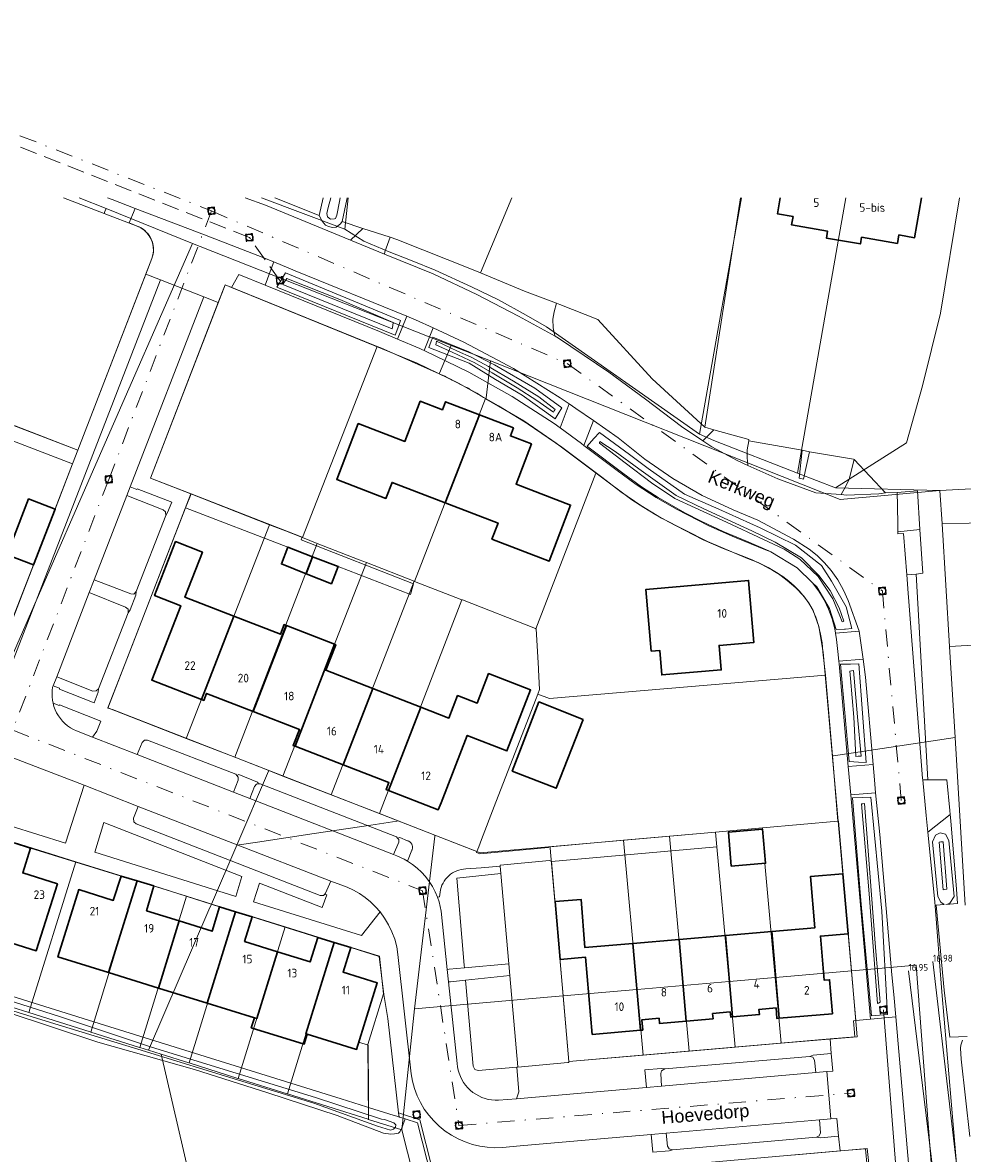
# Model space of a CAD drawing. Header units: metres. Extents: x 174255 to 175175, y 462028 to 462911.
# Tile 94 of 256: x 174682 to 174791, y 462736 to 462868. Entities that reach past the tile are written whole.
import ezdxf

# ---------------------------------------------------------------- set-up
doc = ezdxf.new("R2010")
doc.units = ezdxf.units.M
doc.linetypes.add('RI-HWA', pattern=[7.4, 5, -2.4])
doc.linetypes.add('RI-VWA', pattern=[11, 5, -3, 0, -3])
for name, color, linetype, lineweight in [('B-ME-AL-PEIL_MAAIVELD-T20', 8, 'Continuous', 20), ('B-ME-VH-VERHARDING_ASFALT-G', 8, 'Continuous', 20), ('B-WE-OG-BEBOUWING-G', 8, 'Continuous', 30), ('B-WE-OG-BEBOUWING_HUISNUMMER-T20', 8, 'Continuous', 20), ('B-WE-OG-STRAATNAAM-T30', 8, 'Continuous', 20), ('B-WE-OG-TERREIN_AGRARISCH-G', 8, 'Continuous', 20), ('B-WE-OG-TERREIN_ERF-G', 8, 'Continuous', 20), ('B-WE-OG-TERREIN_GROEN-G', 8, 'Continuous', 20), ('B-WE-OG-TERREINAFSCHEIDING-G', 8, 'IE-TERREINAFSCHEIDING-KUNSTMATIG-DICHT', 20), ('B-WE-OG-WEG_ONVERHARD-G', 8, 'Continuous', 20), ('B-WE-OG-WEG_VERHARD_GESLOTEN -G', 8, 'Continuous', 20), ('B-WE-OG-WEG_VERHARD_OPEN -G', 8, 'Continuous', 20), ('B-WE-RI-HWA-G', 8, 'RI-HWA', 20), ('B-WE-RI-HWA_RIOOLPUT_INSPECTIEPUT-S', 8, 'RI-HWA', 20), ('B-WE-RI-VWA-G', 8, 'RI-VWA', 20), ('B-WE-RI-VWA_RIOOLPUT_INSPECTIEPUT-S', 8, 'Continuous', 20), ('B-WE-WH-DUIKER-G', 8, 'Continuous', 20), ('B-WE-WH-WATERGANG_SLOOT_BODEM-G', 8, 'Continuous', 20), ('B-WE-WH-WATERGANG_SLOOT_INSTEEK-G', 8, 'Continuous', 20), ('B-XX-KG-GRENS_PERCEEL-G', 213, 'Continuous', 20)]:
    doc.layers.add(name, color=color, linetype=linetype, lineweight=lineweight)
doc.styles.add('NLCS-ISO-M500-T20', font='NLCS-ISO.ttf', dxfattribs={"height": 1})
doc.styles.add('NLCS-ISO-M500-T30', font='NLCS-ISO.ttf', dxfattribs={"height": 1.5})
doc.linetypes.add('IE-TERREINAFSCHEIDING-KUNSTMATIG-DICHT', pattern='A,8,-1,[82,NLCS.SHX,S=0.75,R=90,X=0,Y=0],-1', length=10)

# ---------------------------------------------------------------- blocks, each defined once
blk = doc.blocks.new('B-SRI-PUT_VWA-SO')
at = {"flags": 128}
blk.add_lwpolyline([(-2, 2), (2, 2), (2, -2), (-2, -2)], close=True, dxfattribs=at)
at = {"lineweight": -3, "flags": 128}
blk.add_lwpolyline([(2, -2), (2, 2), (-2, 2), (-2, -2)], close=True, dxfattribs=at)
at = {"lineweight": -3}
blk.add_circle((0, 0), 2, dxfattribs=at)

msp = doc.modelspace()

# ---------------------------------------------------------------- linework, layer by layer
at = {"layer": 'B-ME-VH-VERHARDING_ASFALT-G'}
for points in [[(174787.784, 462758.802), (174790.833, 462732.66), (174794.312, 462700.357), (174796.037, 462687.632), (174797.279, 462683.175), (174798.878, 462680.131), (174800.694, 462678.497), (174805.296, 462675.872), (174819.095, 462670.428)], [(174788.015, 462732.637), (174784.945, 462757.732)]]:
    msp.add_lwpolyline(points, dxfattribs=at)
at = {"layer": 'B-WE-OG-BEBOUWING-G'}
for p, q in [((174735.026, 462822.427), (174731.054, 462812.19)), ((174715.622, 462805.892), (174714.888, 462803.929)), ((174702.712, 462789.295), (174706.477, 462798.99)), ((174712.598, 462797.901), (174708.72, 462787.916)), ((174718.191, 462795.729), (174712.598, 462797.901)), ((174713.589, 462783.88), (174718.191, 462795.729)), ((174719.185, 462781.717), (174722.629, 462790.583)), ((174728.222, 462788.411), (174722.629, 462790.583)), ((174724.457, 462778.717), (174728.222, 462788.411)), ((174713.589, 462783.88), (174719.185, 462781.717)), ((174695.213, 462768.201), (174691.901, 462757.53)), ((174703.352, 462753.978), (174706.654, 462764.616)), ((174697.691, 462755.734), (174700.112, 462763.535)), ((174758.265, 462761.38), (174752.884, 462760.92)), ((174763.645, 462761.84), (174758.265, 462761.38)), ((174759.086, 462751.895), (174758.265, 462761.38)), ((174769.025, 462762.3), (174763.645, 462761.84)), ((174763.645, 462761.84), (174764.465, 462752.367)), ((174769.898, 462752.212), (174769.025, 462762.3)), ((174752.884, 462760.92), (174753.759, 462750.815)), ((174691.901, 462757.53), (174697.691, 462755.734)), ((174697.691, 462755.734), (174703.352, 462753.978)), ((174703.352, 462753.978), (174708.851, 462752.272))]:
    msp.add_line(p, q, dxfattribs=at)
for points in [[(174770.023, 462847.681), (174769.698, 462845.813), (174771.517, 462845.496), (174771.345, 462844.512), (174775.536, 462843.78), (174775.399, 462842.994), (174776.794, 462842.75), (174779.341, 462842.306), (174779.478, 462843.092), (174783.651, 462842.363), (174783.823, 462843.351), (174785.646, 462843.033), (174786.456, 462847.681)], [(174735.026, 462822.427), (174731.086, 462823.938), (174730.728, 462823.004), (174728.151, 462823.993), (174726.36, 462819.325), (174720.939, 462821.404), (174718.439, 462814.887), (174724.163, 462812.692), (174724.879, 462814.559), (174731.054, 462812.19)], [(174731.054, 462812.19), (174737.203, 462809.831), (174736.487, 462807.964), (174743.144, 462805.41), (174745.644, 462811.927), (174739.295, 462814.362), (174741.086, 462819.031), (174738.634, 462819.971), (174738.992, 462820.905), (174735.026, 462822.427)], [(174672.13, 462800.282), (174677.398, 462798.24), (174680.404, 462806.03), (174683.167, 462804.959), (174685.683, 462811.448), (174682.588, 462812.648), (174680.712, 462807.809), (174676.003, 462809.624), (174676.434, 462810.743), (174676.218, 462810.827)], [(174706.477, 462798.99), (174700.774, 462801.205), (174702.815, 462806.462), (174699.683, 462807.679), (174697.243, 462801.396), (174700.281, 462800.216), (174696.914, 462791.547), (174702.712, 462789.295)], [(174715.622, 462805.892), (174712.734, 462807.04), (174711.998, 462805.076), (174714.888, 462803.929)], [(174714.888, 462803.929), (174717.824, 462802.764), (174718.594, 462804.781), (174715.622, 462805.892)], [(174755.007, 462794.925), (174756.003, 462795.01), (174756.246, 462792.164), (174763.156, 462792.753), (174762.913, 462795.6), (174766.962, 462795.946), (174766.345, 462803.165), (174754.394, 462802.105), (174755.007, 462794.925)], [(174712.598, 462797.901), (174712.31, 462798.012), (174711.876, 462796.894), (174706.477, 462798.99)], [(174722.629, 462790.583), (174717.168, 462792.704), (174718.323, 462795.677), (174718.191, 462795.729)], [(174724.457, 462778.717), (174730.248, 462776.468), (174730.57, 462777.298), (174733.607, 462785.119), (174738.222, 462783.327), (174740.976, 462790.421), (174736.101, 462792.314), (174734.769, 462788.884), (174732.494, 462789.767), (174731.477, 462787.147), (174728.222, 462788.411)], [(174702.712, 462789.295), (174702.982, 462789.19), (174703.304, 462790.02), (174708.72, 462787.916)], [(174747.084, 462786.984), (174741.957, 462789.031), (174738.848, 462780.97), (174743.969, 462778.985), (174747.084, 462786.984)], [(174708.72, 462787.916), (174714.089, 462785.831), (174713.365, 462783.966), (174713.589, 462783.88)], [(174719.185, 462781.717), (174724.495, 462779.665), (174724.17, 462778.828), (174724.457, 462778.717)], [(174764.331, 462769.917), (174768.311, 462770.261), (174767.955, 462774.234), (174764, 462773.887), (174764.331, 462769.917)], [(174677.66, 462761.896), (174683.492, 462760.068), (174685.94, 462767.854), (174681.909, 462769.118), (174682.803, 462772.022), (174680.9, 462772.62)], [(174769.898, 462752.212), (174776.097, 462752.748), (174775.751, 462756.694), (174775.143, 462756.641), (174774.691, 462761.779), (174777.915, 462762.058), (174777.316, 462769.035), (174773.523, 462768.705), (174774.034, 462762.728), (174769.025, 462762.3)], [(174695.213, 462768.201), (174693.342, 462768.766), (174692.446, 462765.935), (174688.422, 462767.194), (174686.005, 462759.359), (174691.901, 462757.53)], [(174700.112, 462763.535), (174696.315, 462764.724), (174697.141, 462767.618), (174695.213, 462768.201)], [(174706.654, 462764.616), (174704.784, 462765.186), (174703.93, 462762.34), (174700.112, 462763.535)], [(174752.884, 462760.92), (174747.311, 462760.444), (174746.873, 462766.025), (174743.842, 462765.787), (174744.433, 462759.058), (174747.371, 462759.316), (174748.16, 462750.331), (174753.759, 462750.815)], [(174711.534, 462759.96), (174707.708, 462761.158), (174708.604, 462764.022), (174706.654, 462764.616)], [(174718.14, 462761.034), (174716.254, 462761.621), (174715.351, 462758.765), (174711.534, 462759.96)], [(174711.534, 462759.96), (174709.121, 462752.188), (174708.851, 462752.272)], [(174718.14, 462761.034), (174714.843, 462750.413), (174715.011, 462750.361)], [(174715.011, 462750.361), (174720.742, 462748.583), (174723.145, 462756.326), (174719.164, 462757.572), (174720.064, 462760.435), (174718.14, 462761.034)], [(174764.465, 462752.367), (174767.602, 462752.642), (174767.55, 462753.24), (174769.532, 462753.413), (174769.639, 462752.189), (174769.898, 462752.212)], [(174708.851, 462752.272), (174708.492, 462751.116), (174714.653, 462749.205), (174715.011, 462750.361)], [(174753.759, 462750.815), (174754.038, 462750.839), (174753.932, 462752.045), (174755.924, 462752.219), (174755.977, 462751.622), (174759.086, 462751.895)], [(174759.086, 462751.895), (174762.213, 462752.169), (174762.16, 462752.767), (174764.203, 462752.946), (174764.255, 462752.348), (174764.465, 462752.367)]]:
    msp.add_lwpolyline(points, dxfattribs=at)
at = {"layer": 'B-WE-OG-TERREIN_AGRARISCH-G'}
msp.add_line((174711.24, 462847.681), (174716.402, 462845.595), dxfattribs=at)
for points in [[(174716.402, 462845.595), (174716.849, 462847.681)], [(174738.788, 462847.681), (174735.173, 462838.934), (174740.267, 462836.807), (174743.978, 462835.397)], [(174761.269, 462820.983), (174765.409, 462847.681)]]:
    msp.add_lwpolyline(points, dxfattribs=at)
at = {"layer": 'B-WE-OG-TERREIN_ERF-G'}
for p, q in [((174721.472, 462844.114), (174724.666, 462843.076)), ((174704.784, 462765.186), (174697.141, 462767.618)), ((174716.254, 462761.621), (174708.604, 462764.022))]:
    msp.add_line(p, q, dxfattribs=at)
for points in [[(174719.662, 462847.681), (174719.626, 462847.47), (174719.052, 462844.9)], [(174646.456, 462817.688), (174642.533, 462807.445), (174678.29, 462793.577), (174678.592, 462793.569), (174678.797, 462793.794), (174683.167, 462804.959)], [(174726.381, 462740.511), (174726.383, 462740.516), (174727.838, 462740.062), (174735.924, 462708.2), (174741.594, 462685.857)]]:
    msp.add_lwpolyline(points, dxfattribs=at)
at = {"layer": 'B-WE-OG-TERREIN_GROEN-G'}
msp.add_line((174731.452, 462756.437), (174732.453, 462746.972), dxfattribs=at)
for points in [[(174707.782, 462847.681), (174710.135, 462846.804), (174720.045, 462842.743), (174721.472, 462844.114), (174719.052, 462844.9), (174718.887, 462844.646), (174718.382, 462844.258), (174717.952, 462844.223), (174717.467, 462844.321), (174717.136, 462844.473), (174716.748, 462844.935), (174716.402, 462845.595)], [(174743.978, 462835.397), (174743.716, 462834.407), (174743.576, 462833.547), (174743.613, 462832.533), (174743.748, 462831.806), (174743.844, 462831.561), (174744.233, 462831.345), (174750.074, 462827.392), (174754.366, 462824.252), (174758.543, 462821.063), (174761.006, 462819.391), (174762.316, 462820.688), (174761.269, 462820.983)], [(174761.269, 462820.983), (174755.117, 462826.601), (174748.815, 462833.503), (174744.373, 462835.247), (174743.978, 462835.397)], [(174773.41, 462818.126), (174772.569, 462818.322), (174772.227, 462815.054), (174772.742, 462814.931), (174773.41, 462818.126)], [(174694.026, 462813.042), (174698.257, 462811.382), (174698.505, 462811.146), (174698.559, 462810.715), (174698.764, 462811.051), (174699.243, 462812.254), (174695.218, 462813.824), (174695.167, 462813.747), (174694.412, 462814.039)], [(174689.655, 462801.745), (174693.883, 462800.058), (174694.162, 462799.812), (174694.189, 462799.396), (174694.394, 462799.74), (174695.063, 462801.451), (174695.116, 462801.854), (174694.835, 462801.576), (174694.466, 462801.593), (174690.229, 462803.228)], [(174785.825, 462803.881), (174784.732, 462803.821), (174784.899, 462801.677), (174784.976, 462800.694), (174786.579, 462780.093), (174786.592, 462779.961), (174787.179, 462779.953), (174785.825, 462803.881)], [(174685.457, 462790.893), (174686.202, 462790.621), (174686.175, 462790.519), (174690.206, 462788.92), (174690.671, 462790.163), (174690.722, 462790.551), (174690.467, 462790.292), (174690.07, 462790.282), (174685.867, 462791.955)], [(174685.437, 462788.872), (174685.543, 462788.489), (174685.683, 462788.116), (174685.854, 462787.756), (174686.055, 462787.413), (174686.285, 462787.089), (174686.543, 462786.785), (174686.825, 462786.505), (174687.131, 462786.251), (174687.458, 462786.024), (174687.803, 462785.825), (174688.164, 462785.658), (174690.03, 462784.923)], [(174673.342, 462785.357), (174673.011, 462784.593), (174672.927, 462784.62), (174670.751, 462777.606), (174673.977, 462776.614), (174686.903, 462772.581), (174689.047, 462779.328)], [(174708.335, 462777.784), (174708.864, 462779.182), (174709.117, 462779.462), (174709.316, 462779.476), (174709.232, 462779.699), (174707.059, 462780.563), (174706.812, 462780.444), (174706.969, 462780.255), (174706.951, 462779.924), (174706.413, 462778.533)], [(174791.762, 462750.086), (174789.765, 462750.004), (174789.104, 462755.489), (174788.161, 462765.36), (174789.081, 462765.437), (174788.69, 462765.719), (174788.355, 462766.365), (174787.742, 462772.76), (174788.083, 462773.518), (174788.635, 462773.798), (174789.236, 462773.653), (174789.64, 462772.904), (174790.246, 462766.393), (174789.765, 462765.602), (174789.465, 462765.509), (174789.286, 462765.454), (174790.651, 462765.569), (174790.511, 462767.244), (174789.852, 462775.173), (174789.79, 462775.914), (174787.201, 462773.886), (174788.016, 462765.752), (174788.836, 462755.28), (174790.728, 462733.048)], [(174706.692, 462766.395), (174707.414, 462768.704), (174691.346, 462774.984), (174690.28, 462771.541), (174706.692, 462766.395)], [(174725.046, 462771.266), (174725.428, 462771.117), (174725.852, 462770.937), (174726.265, 462770.734), (174726.666, 462770.508)], [(174723.471, 462764.587), (174722.944, 462765.195), (174722.369, 462765.756), (174721.748, 462766.267), (174721.086, 462766.724), (174720.388, 462767.124), (174719.659, 462767.464), (174718.904, 462767.741), (174717.731, 462768.158)], [(174730.162, 462766.293), (174730.339, 462765.759), (174730.48, 462765.214), (174730.583, 462764.661), (174731.298, 462757.896)], [(174721.003, 462749.424), (174722.072, 462749.083), (174722.111, 462743.564), (174722.123, 462741.846), (174724.513, 462741.1), (174725.115, 462740.906), (174725.405, 462740.815), (174725.689, 462740.727), (174725.634, 462741.217), (174724.389, 462752.2), (174723.915, 462754.989), (174723.383, 462759.387), (174720.064, 462760.435)], [(174792.081, 462738.459), (174791.065, 462747.47), (174790.993, 462748.726), (174791.025, 462749.101), (174791.212, 462749.68)], [(174775.428, 462746.012), (174776.123, 462746.073), (174775.96, 462748.105), (174773.845, 462747.924), (174773.444, 462747.785), (174773.806, 462747.681), (174773.994, 462747.35), (174774.146, 462745.9), (174775.428, 462746.012)], [(174756.604, 462746.335), (174756.161, 462746.391), (174754.273, 462746.211), (174754.456, 462744.181), (174756.226, 462744.335), (174756.14, 462745.804), (174756.219, 462746.098), (174756.604, 462746.335)], [(174776.601, 462740.559), (174775.907, 462740.499), (174774.587, 462740.384), (174774.687, 462738.899), (174774.557, 462738.526), (174774.233, 462738.372), (174774.689, 462738.297), (174776.785, 462738.489), (174776.601, 462740.559)], [(174757.486, 462736.906), (174757.088, 462737.033), (174756.921, 462737.346), (174756.769, 462738.837), (174755.013, 462738.684), (174755.214, 462736.623), (174757.086, 462736.778), (174757.486, 462736.906)]]:
    msp.add_lwpolyline(points, dxfattribs=at)
at = {"layer": 'B-WE-OG-TERREINAFSCHEIDING-G', "ltscale": 0.5}
for points in [[(174724.513, 462741.1), (174722.123, 462741.846), (174721.889, 462741.919), (174718.949, 462742.837), (174691.434, 462751.423), (174647.145, 462765.246), (174647.035, 462765.28), (174645.622, 462765.721), (174643.982, 462766.233)], [(174726.383, 462740.516), (174727.838, 462740.062), (174735.924, 462708.2), (174741.591, 462685.87)]]:
    msp.add_lwpolyline(points, dxfattribs=at)
at = {"layer": 'B-WE-OG-WEG_ONVERHARD-G'}
for points in [[(174724.666, 462843.076), (174724.025, 462841.4), (174723.974, 462841.132), (174729.635, 462838.812), (174734.725, 462836.425), (174739.593, 462833.92), (174743.844, 462831.561)], [(174735.173, 462838.934), (174734.306, 462839.296), (174725.42, 462842.831), (174724.666, 462843.076)]]:
    msp.add_lwpolyline(points, dxfattribs=at)
at = {"layer": 'B-WE-OG-WEG_VERHARD_GESLOTEN -G'}
for p, q in [((174720.045, 462842.743), (174723.974, 462841.132)), ((174782.284, 462813.328), (174783.625, 462813.401)), ((174786.267, 462809.084), (174783.711, 462808.801)), ((174779.665, 462793.986), (174779.214, 462797.244))]:
    msp.add_line(p, q, dxfattribs=at)
at = {"layer": 'B-WE-OG-WEG_VERHARD_GESLOTEN -G', "flags": 128}
for points in [[(174694.993, 462846.441), (174692.319, 462847.468), (174691.765, 462847.681)], [(174726.578, 462833.902), (174713.615, 462839.187), (174711.117, 462840.205)], [(174745.467, 462823.694), (174744.425, 462824.412), (174738.994, 462827.818), (174733.236, 462830.86), (174729.635, 462832.538)], [(174775.939, 462804.303), (174775.158, 462805.208), (174774.301, 462806.041), (174773.372, 462806.794), (174771.57, 462807.961), (174767.429, 462810.149), (174764.541, 462811.364), (174760.958, 462813.047), (174757.524, 462815.015), (174754.26, 462817.255), (174751.188, 462819.751), (174748.29, 462821.748)], [(174761.006, 462819.391), (174762.052, 462818.681), (174765.01, 462817.09), (174766.27, 462816.531)], [(174766.27, 462816.531), (174769.733, 462814.983), (174774.157, 462813.352), (174777.098, 462813.136)], [(174777.098, 462813.136), (174777.722, 462813.09), (174781.477, 462813.216), (174782.284, 462813.328)], [(174783.625, 462813.401), (174785.982, 462813.598), (174786.267, 462809.084)], [(174783.711, 462808.801), (174783.696, 462809.569), (174783.654, 462811.868), (174783.625, 462813.401)], [(174783.711, 462808.801), (174783.715, 462808.568), (174784.359, 462808.619), (174784.732, 462803.821)], [(174779.214, 462797.244), (174779.212, 462797.262), (174777.926, 462800.808), (174777.382, 462802.037), (174776.717, 462803.206), (174775.939, 462804.303)], [(174780.819, 462781.741), (174779.956, 462791.886), (174779.665, 462793.986)], [(174781.118, 462778.446), (174780.969, 462779.973), (174780.819, 462781.741)], [(174783.451, 462752.372), (174783.219, 462754.998), (174783.02, 462757.272), (174782.859, 462759.102), (174781.589, 462773.599), (174781.118, 462778.446)]]:
    msp.add_lwpolyline(points, dxfattribs=at)
at = {"layer": 'B-WE-OG-WEG_VERHARD_OPEN -G'}
for p, q in [((174688.337, 462818.322), (174696.233, 462838.776)), ((174697.932, 462838.12), (174696.233, 462838.776)), ((174702.967, 462836.152), (174697.932, 462838.12)), ((174704.656, 462835.5), (174702.967, 462836.152)), ((174725.513, 462831.231), (174726.578, 462833.902)), ((174729.635, 462832.538), (174728.586, 462829.91)), ((174744.42, 462820.908), (174745.467, 462823.694)), ((174748.29, 462821.748), (174747.178, 462818.861)), ((174766.361, 462819.402), (174772.569, 462818.322)), ((174688.337, 462818.322), (174687.711, 462816.702)), ((174685.683, 462811.448), (174687.711, 462816.702)), ((174778.617, 462817.234), (174782.284, 462813.328)), ((174700.859, 462811.621), (174701.483, 462813.226)), ((174712.734, 462807.04), (174700.859, 462811.621)), ((174698.559, 462810.715), (174695.116, 462801.854)), ((174694.189, 462799.396), (174690.722, 462790.551)), ((174776.438, 462797.026), (174779.214, 462797.244)), ((174779.665, 462793.986), (174776.849, 462793.761)), ((174777.937, 462781.489), (174780.819, 462781.741)), ((174778.227, 462778.206), (174777.937, 462781.489)), ((174781.118, 462778.446), (174778.227, 462778.206)), ((174778.227, 462778.206), (174780.528, 462752.103)), ((174693.342, 462768.766), (174682.803, 462772.022)), ((174743.418, 462770.457), (174745.434, 462747.197)), ((174737.446, 462769.913), (174735.236, 462769.727)), ((174737.521, 462769.062), (174737.446, 462769.913)), ((174737.521, 462769.062), (174738.449, 462758.547)), ((174778.805, 462751.944), (174777.915, 462762.058)), ((174733.291, 462758.079), (174738.449, 462758.547)), ((174738.449, 462758.547), (174738.568, 462757.201)), ((174733.421, 462756.648), (174738.568, 462757.201)), ((174738.568, 462757.201), (174739.509, 462746.554)), ((174778.805, 462751.944), (174780.528, 462752.103)), ((174780.528, 462752.103), (174783.451, 462752.372)), ((174783.451, 462752.372), (174784.954, 462735.35)), ((174745.434, 462747.197), (174775.829, 462749.82)), ((174775.96, 462748.105), (174775.829, 462749.82)), ((174756.604, 462746.335), (174773.444, 462747.785)), ((174739.509, 462746.554), (174739.391, 462746.544)), ((174774.146, 462745.9), (174756.226, 462744.335)), ((174775.907, 462740.499), (174775.428, 462746.012)), ((174754.456, 462744.181), (174748.632, 462743.672)), ((174739.348, 462742.862), (174748.632, 462743.672)), ((174774.587, 462740.384), (174756.769, 462738.837)), ((174739.764, 462737.36), (174749.116, 462738.172)), ((174749.116, 462738.172), (174755.013, 462738.684)), ((174757.486, 462736.906), (174774.233, 462738.372)), ((174776.785, 462738.489), (174776.998, 462736.784)), ((174776.998, 462736.784), (174746.617, 462734.133))]:
    msp.add_line(p, q, dxfattribs=at)
for points in [[(174696.233, 462838.776), (174696.945, 462840.62), (174697.022, 462840.863), (174697.077, 462841.111), (174697.111, 462841.364), (174697.123, 462841.618), (174697.113, 462841.872), (174697.081, 462842.125), (174697.027, 462842.374), (174696.952, 462842.617), (174696.857, 462842.853), (174696.742, 462843.08), (174696.607, 462843.296), (174696.454, 462843.5), (174696.285, 462843.69), (174696.099, 462843.864), (174695.9, 462844.022), (174695.687, 462844.162), (174695.463, 462844.283), (174695.23, 462844.385), (174694.283, 462844.762), (174694.696, 462845.691), (174694.993, 462846.441)], [(174694.993, 462846.441), (174703.034, 462843.353), (174709.27, 462840.958), (174711.117, 462840.205)], [(174711.117, 462840.205), (174710.819, 462839.424), (174710.092, 462837.513)], [(174710.092, 462837.513), (174707.049, 462838.743), (174706.197, 462837.244)], [(174680.795, 462793.87), (174697.932, 462838.12)], [(174706.197, 462837.244), (174705.445, 462837.545), (174704.656, 462835.5)], [(174710.092, 462837.513), (174723.399, 462832.135), (174725.513, 462831.231)], [(174702.967, 462836.152), (174694.412, 462814.039), (174694.026, 462813.042), (174690.229, 462803.228), (174689.655, 462801.745), (174685.867, 462791.955), (174685.457, 462790.893), (174685.39, 462790.721), (174685.34, 462790.352), (174685.319, 462789.98), (174685.328, 462789.608), (174685.368, 462789.238), (174685.437, 462788.872), (174686.141, 462788.598), (174686.182, 462788.688), (174690.995, 462786.786), (174690.543, 462785.636), (174690.03, 462784.923), (174695.221, 462782.898)], [(174777.316, 462769.035), (174775.006, 462794.828), (174774.515, 462797.779), (174773.867, 462799.672), (174773.339, 462800.528), (174772.781, 462801.339), (174771.851, 462802.292), (174770.844, 462803.165), (174769.768, 462803.949), (174768.629, 462804.641), (174767.437, 462805.234), (174766.199, 462805.726), (174761.553, 462807.677), (174756.209, 462810.395), (174753.812, 462811.867), (174751.492, 462813.458), (174749.255, 462815.163), (174744.614, 462818.654), (174740.72, 462821.339), (174740.678, 462821.387), (174737.235, 462823.471), (174732.586, 462826.097), (174727.784, 462828.433), (174722.847, 462830.469), (174706.197, 462837.244)], [(174704.656, 462835.5), (174696.774, 462815.064), (174701.483, 462813.226)], [(174726.578, 462833.902), (174727.606, 462833.483), (174729.635, 462832.538)], [(174728.586, 462829.91), (174728.335, 462830.022), (174728.083, 462830.133), (174725.513, 462831.231)], [(174728.586, 462829.91), (174733.797, 462827.393), (174738.845, 462824.564), (174743.711, 462821.433), (174744.42, 462820.908)], [(174687.711, 462816.702), (174669.532, 462823.685), (174670.105, 462825.306), (174688.337, 462818.322)], [(174745.467, 462823.694), (174746.227, 462823.17), (174748.29, 462821.748)], [(174747.178, 462818.861), (174746.892, 462819.076), (174744.42, 462820.908)], [(174762.316, 462820.688), (174766.387, 462819.541), (174766.361, 462819.402)], [(174766.27, 462816.531), (174766.168, 462817.455), (174766.164, 462818.348), (174766.361, 462819.402)], [(174747.178, 462818.861), (174751.059, 462815.935), (174753.274, 462814.307), (174755.578, 462812.806), (174757.962, 462811.437), (174761.708, 462809.51), (174764.71, 462808.204), (174768.313, 462806.72), (174768.519, 462806.644), (174768.723, 462806.565), (174768.926, 462806.482)], [(174773.41, 462818.126), (174778.535, 462817.274), (174778.617, 462817.234)], [(174778.617, 462817.234), (174778.047, 462814.945), (174777.665, 462814.117), (174777.098, 462813.136)], [(174701.483, 462813.226), (174714.409, 462808.18), (174714.314, 462807.889), (174727.372, 462802.762), (174727.01, 462801.536), (174718.594, 462804.781)], [(174700.859, 462811.621), (174691.794, 462788.301), (174692.34, 462788.131), (174735.099, 462771.454)], [(174786.267, 462809.084), (174786.596, 462803.994), (174785.825, 462803.881)], [(174773.776, 462802.871), (174774.491, 462801.91), (174775.112, 462800.886), (174775.632, 462799.807), (174776.047, 462798.683), (174776.354, 462797.525), (174776.438, 462797.026)], [(174776.438, 462797.026), (174776.565, 462796.277), (174776.729, 462794.891), (174776.849, 462793.761)], [(174776.849, 462793.761), (174776.884, 462793.437), (174777.937, 462781.489)], [(174667.493, 462787.601), (174673.342, 462785.357), (174689.047, 462779.328), (174695.353, 462776.844)], [(174695.221, 462782.898), (174695.794, 462784.314), (174696.066, 462784.59), (174696.428, 462784.586), (174706.681, 462780.602), (174706.812, 462780.444)], [(174725.511, 462773.167), (174725.649, 462773.024), (174725.642, 462772.696), (174725.046, 462771.266), (174708.335, 462777.784), (174706.413, 462778.533), (174695.221, 462782.898)], [(174787.201, 462773.886), (174787.007, 462775.821), (174786.592, 462779.961)], [(174787.179, 462779.953), (174789.394, 462779.973), (174789.75, 462776.393), (174789.79, 462775.914)], [(174709.316, 462779.476), (174709.515, 462779.49), (174725.368, 462773.315), (174725.511, 462773.167)], [(174717.031, 462766.664), (174716.904, 462766.518), (174716.521, 462766.482), (174695.088, 462774.83), (174694.833, 462775.068), (174694.805, 462775.478), (174695.353, 462776.844)], [(174695.353, 462776.844), (174717.731, 462768.158), (174717.122, 462766.769), (174717.031, 462766.664)], [(174735.236, 462769.727), (174733.455, 462769.589), (174733.182, 462769.568), (174732.912, 462769.524), (174732.647, 462769.456), (174732.389, 462769.365), (174732.14, 462769.252), (174731.902, 462769.118), (174731.676, 462768.963), (174731.465, 462768.789), (174731.27, 462768.597), (174731.092, 462768.389), (174730.933, 462768.166), (174730.795, 462767.93), (174730.677, 462767.683), (174730.582, 462767.427), (174730.509, 462767.163), (174730.46, 462766.894), (174730.397, 462766.354), (174730.162, 462766.293), (174729.892, 462766.936), (174729.569, 462767.554), (174729.195, 462768.143), (174728.773, 462768.698), (174728.305, 462769.216), (174727.796, 462769.692), (174727.248, 462770.124), (174726.666, 462770.508), (174727.172, 462771.758), (174727.199, 462771.825), (174727.22, 462771.895), (174727.235, 462771.966), (174727.244, 462772.038), (174727.246, 462772.11), (174727.242, 462772.183), (174727.231, 462772.254), (174727.214, 462772.325), (174727.191, 462772.393), (174727.162, 462772.46), (174727.127, 462772.523), (174727.086, 462772.584), (174727.041, 462772.64), (174726.99, 462772.692), (174726.935, 462772.74), (174726.877, 462772.782), (174726.814, 462772.819), (174726.749, 462772.851), (174726.681, 462772.876), (174725.76, 462773.252), (174725.511, 462773.167)], [(174735.099, 462771.454), (174762.477, 462773.863), (174762.627, 462772.161), (174743.418, 462770.457)], [(174743.418, 462770.457), (174743.417, 462770.464), (174743.165, 462770.553), (174737.435, 462770.032), (174737.446, 462769.913)], [(174733.291, 462758.079), (174733.262, 462758.399), (174732.405, 462768.53), (174737.521, 462769.062)], [(174717.031, 462766.664), (174717.274, 462766.57), (174716.732, 462765.104), (174709.467, 462767.943), (174708.765, 462765.76), (174721.297, 462761.847), (174723.471, 462764.587), (174724.007, 462763.854), (174724.472, 462763.075), (174724.862, 462762.256), (174725.174, 462761.404), (174725.406, 462760.526), (174725.554, 462759.631), (174727.074, 462745.759)], [(174733.421, 462756.648), (174731.668, 462756.46), (174731.452, 462756.437), (174731.298, 462757.896), (174731.497, 462757.917), (174733.291, 462758.079)], [(174739.391, 462746.544), (174734.879, 462746.158), (174734.512, 462746.252), (174734.306, 462746.627), (174733.46, 462756.219), (174733.421, 462756.648)], [(174775.829, 462749.82), (174778.711, 462750.069), (174778.556, 462751.921), (174778.805, 462751.944)], [(174732.453, 462746.972), (174732.495, 462746.578), (174732.571, 462746.19), (174732.681, 462745.81), (174732.822, 462745.44), (174732.995, 462745.084), (174733.198, 462744.744), (174733.429, 462744.423), (174733.688, 462744.123), (174733.971, 462743.846), (174734.276, 462743.595), (174734.603, 462743.371), (174734.947, 462743.176), (174735.307, 462743.011), (174735.68, 462742.878), (174736.063, 462742.778), (174736.453, 462742.711), (174736.847, 462742.677), (174737.243, 462742.678), (174739.348, 462742.862)], [(174745.31, 462747.064), (174739.51, 462746.54), (174739.509, 462746.554)], [(174745.31, 462747.064), (174745.444, 462747.076), (174745.434, 462747.197)], [(174739.764, 462737.36), (174737.709, 462737.181), (174736.825, 462737.155), (174735.942, 462737.207), (174735.067, 462737.337), (174734.207, 462737.544), (174733.368, 462737.826), (174732.558, 462738.181), (174731.782, 462738.607), (174731.047, 462739.099), (174730.359, 462739.654), (174729.722, 462740.268), (174729.142, 462740.936), (174728.623, 462741.653), (174728.17, 462742.413), (174727.786, 462743.21), (174727.474, 462744.037), (174727.236, 462744.889), (174727.074, 462745.759)], [(174739.348, 462742.862), (174739.627, 462743.676), (174739.391, 462746.544)], [(174725.634, 462741.217), (174728.116, 462740.399), (174729.547, 462734.732)], [(174780.454, 462734.96), (174780.134, 462734.932), (174779.935, 462737.04), (174776.998, 462736.784)]]:
    msp.add_lwpolyline(points, dxfattribs=at)
at = {"layer": 'B-WE-RI-HWA-G', "ltscale": 0.4}
for p, q in [((174708.274, 462843.057), (174650.185, 462865.988)), ((174711.823, 462838.056), (174708.274, 462843.057))]:
    msp.add_line(p, q, dxfattribs=at)
at = {"layer": 'B-WE-RI-VWA-G', "ltscale": 0.4}
for p, q in [((174648.083, 462868.054), (174703.866, 462846.149)), ((174703.866, 462846.149), (174691.921, 462814.917)), ((174703.866, 462846.149), (174745.254, 462828.386)), ((174745.254, 462828.386), (174781.898, 462801.93)), ((174691.921, 462814.917), (174680.74, 462785.737)), ((174781.898, 462801.93), (174784.103, 462777.554)), ((174680.74, 462785.737), (174728.422, 462767.058)), ((174728.422, 462767.058), (174732.65, 462739.745)), ((174732.65, 462739.745), (174778.257, 462743.511))]:
    msp.add_line(p, q, dxfattribs=at)
at = {"layer": 'B-WE-WH-DUIKER-G'}
msp.add_line((174783.563, 462733.948), (174782.015, 462753.206), dxfattribs=at)
at = {"layer": 'B-WE-WH-WATERGANG_SLOOT_BODEM-G'}
for points in [[(174717.732, 462847.681), (174717.422, 462846.559), (174717.282, 462845.842), (174717.36, 462845.468), (174717.725, 462845.205), (174718.155, 462845.217), (174718.276, 462845.262), (174718.451, 462845.637), (174718.753, 462847.226), (174718.829, 462847.681)], [(174718.792, 462835.825), (174712.63, 462838.287), (174712.374, 462837.888), (174712.181, 462837.588), (174724.866, 462832.415), (174724.94, 462832.799), (174725.012, 462833.178), (174718.792, 462835.825)], [(174730.005, 462830.777), (174729.969, 462830.576), (174731.876, 462829.73), (174734.481, 462828.484), (174736.504, 462827.315), (174739.405, 462825.564), (174741.718, 462824.105), (174743.64, 462822.735), (174743.734, 462822.87), (174743.848, 462823.033), (174741.938, 462824.519), (174739.003, 462826.345), (174736.102, 462828.059), (174734.074, 462829.139), (174732.474, 462829.824), (174730.041, 462830.976), (174730.005, 462830.777)], [(174749.003, 462819.201), (174748.987, 462819.136), (174751.993, 462816.85), (174755.056, 462814.526), (174757.745, 462812.688), (174760.119, 462811.605), (174763.758, 462809.94), (174768.072, 462807.926), (174770.48, 462806.797), (174772.302, 462805.646), (174774.428, 462803.61), (174776.121, 462801.022), (174776.965, 462799.056), (174777.24, 462798.337), (174777.337, 462798.379), (174777.415, 462798.413), (174776.862, 462799.97), (174775.827, 462801.982), (174774.511, 462803.748), (174772.485, 462805.767), (174769.43, 462807.593), (174766.702, 462808.931), (174761.145, 462811.478), (174757.924, 462813.028), (174753.556, 462816.136), (174750.805, 462818.14), (174749.028, 462819.301), (174749.003, 462819.201)], [(174778.13, 462792.605), (174778.194, 462791.763), (174778.57, 462787.236), (174778.804, 462782.665), (174779.098, 462782.691), (174779.426, 462782.719), (174778.994, 462787.297), (174778.525, 462792.673), (174778.322, 462792.638), (174778.13, 462792.605)], [(174779.49, 462777.175), (174780.351, 462766.698), (174781.321, 462753.923), (174781.444, 462753.989), (174781.641, 462754.095), (174781.115, 462760.435), (174780.203, 462772.187), (174779.827, 462777.186), (174779.634, 462777.18), (174779.49, 462777.175)], [(174789.174, 462767.195), (174789.399, 462767.224), (174788.97, 462772.762), (174788.72, 462772.733), (174788.52, 462772.709), (174788.961, 462767.168), (174789.174, 462767.195)], [(174725.283, 462739.53), (174725.313, 462739.823), (174725.077, 462740.049), (174723.998, 462740.439), (174723.623, 462740.496), (174715.966, 462742.997), (174706.725, 462745.826), (174696.892, 462748.861), (174686.307, 462752.392), (174670.952, 462757.254), (174659.652, 462760.399), (174647.733, 462764.358), (174645.49, 462765.007), (174644.889, 462765.08), (174644.19, 462765.085), (174643.688, 462764.857), (174643.525, 462764.453), (174642.337, 462761.63), (174639.99, 462756.099), (174639.725, 462755.354), (174637.956, 462751.266), (174635.792, 462746.06), (174633.291, 462740.176), (174631.619, 462735.941)], [(174631.244, 462733.766), (174633.81, 462739.948), (174636.238, 462745.797), (174638.595, 462751.004), (174640.117, 462755.126), (174642.82, 462761.651), (174643.662, 462763.562), (174643.985, 462763.879), (174644.326, 462764.097), (174644.842, 462764.216), (174645.525, 462764.169), (174647.344, 462763.551), (174659.451, 462759.739), (174670.43, 462756.28), (174684.65, 462751.888), (174696.681, 462748.204), (174706.522, 462745.166), (174715.758, 462742.339), (174723.192, 462739.647), (174724.677, 462739.195), (174725.043, 462739.305), (174725.283, 462739.53)]]:
    msp.add_lwpolyline(points, dxfattribs=at)
at = {"layer": 'B-WE-WH-WATERGANG_SLOOT_INSTEEK-G'}
for points in [[(174711.963, 462838.107), (174712.488, 462838.961), (174725.858, 462833.413), (174725.53, 462832.518)], [(174725.53, 462832.518), (174725.225, 462831.684), (174711.461, 462837.291), (174711.963, 462838.107)], [(174744.187, 462822.532), (174743.846, 462821.943), (174740.019, 462824.698), (174736.893, 462826.537), (174733.821, 462828.42), (174729.138, 462830.265), (174729.418, 462830.977)], [(174729.418, 462830.977), (174729.61, 462831.465), (174733.791, 462829.768), (174736.776, 462828.221), (174741.494, 462825.531), (174744.599, 462823.244), (174744.187, 462822.532)], [(174748.352, 462819.663), (174748.998, 462820.369), (174752.48, 462817.824), (174754.663, 462816.185), (174758.892, 462813.183), (174762.894, 462811.44), (174767.698, 462809.259), (174771.797, 462807.25), (174774.815, 462804.901), (174775.976, 462803.067), (174777.684, 462800.093), (174778.36, 462797.576), (174777.604, 462797.497)], [(174777.604, 462797.497), (174777.494, 462797.485), (174776.537, 462797.461), (174775.752, 462799.889), (174774.265, 462802.401), (174773.776, 462802.871), (174771.974, 462804.603), (174768.926, 462806.482), (174768.713, 462806.613), (174766.097, 462807.738), (174763.369, 462808.864), (174760.895, 462809.997), (174758.943, 462811.025), (174755.827, 462812.791), (174753.868, 462814.033), (174751.697, 462815.621), (174747.639, 462818.702), (174747.557, 462818.794), (174748.352, 462819.663)], [(174779.138, 462782.031), (174778.033, 462782.094), (174777.039, 462793.403), (174778.183, 462793.43)], [(174778.183, 462793.43), (174779.181, 462793.453), (174780.016, 462781.981), (174779.138, 462782.031)], [(174781.565, 462752.585), (174780.631, 462752.508), (174779.396, 462765.901), (174778.436, 462777.849), (174779.547, 462777.888)], [(174779.547, 462777.888), (174780.555, 462777.923), (174781.832, 462764.678), (174782.498, 462752.661), (174781.565, 462752.585)], [(174643.982, 462766.233), (174645.622, 462765.721), (174647.035, 462765.28), (174647.145, 462765.246), (174691.434, 462751.423), (174718.949, 462742.837), (174721.889, 462741.919), (174722.123, 462741.846)], [(174725.951, 462739.347), (174725.778, 462739.005), (174725.603, 462738.863), (174725.171, 462738.778), (174724.721, 462738.726), (174723.871, 462738.856), (174718.49, 462740.917), (174710.424, 462743.558), (174701.908, 462746.257), (174690.634, 462749.419), (174679.965, 462752.958), (174664.529, 462757.428), (174646.521, 462763.204), (174645.37, 462763.574), (174644.987, 462763.597), (174644.679, 462763.588), (174644.371, 462763.387), (174644.089, 462763.119), (174643.808, 462762.718), (174641.275, 462756.577), (174638.791, 462750.569), (174636.202, 462744.003), (174634.222, 462739.131), (174631.944, 462733.916)], [(174725.689, 462740.727), (174725.778, 462740.699), (174726.381, 462740.511), (174725.951, 462739.347)]]:
    msp.add_lwpolyline(points, dxfattribs=at)
at = {"layer": 'B-XX-KG-GRENS_PERCEEL-G', "flags": 128}
for points in [[(174691.385, 462845.864), (174686.671, 462847.681)], [(174688.468, 462847.681), (174691.613, 462846.41)], [(174719.372, 462844.016), (174709.682, 462847.681)], [(174719.771, 462847.681), (174719.372, 462844.016)], [(174760.63, 462820.169), (174763.197, 462834.653), (174765.499, 462847.681)], [(174777.663, 462847.681), (174776.654, 462841.953), (174772.022, 462815.65)], [(174790.875, 462847.681), (174788.674, 462834.252), (174786.581, 462825.779), (174784.714, 462819.146), (174776.46, 462813.926)], [(174691.385, 462845.864), (174695.233, 462844.381), (174695.643, 462844.181), (174696.018, 462843.921), (174696.349, 462843.606), (174696.627, 462843.244), (174696.847, 462842.843), (174697.002, 462842.414), (174697.09, 462841.966), (174697.108, 462841.51), (174697.056, 462841.056), (174696.935, 462840.616), (174688.306, 462818.326)], [(174691.613, 462846.41), (174691.479, 462846.089), (174691.385, 462845.864)], [(174701.648, 462842.372), (174691.613, 462846.41)], [(174719.372, 462844.016), (174721.601, 462842.645), (174724.552, 462841.388), (174727.2, 462840.325), (174729.881, 462839.237), (174734.097, 462837.326), (174737.243, 462835.789), (174740.458, 462834.027), (174742.824, 462832.653), (174760.63, 462820.169)], [(174701.648, 462842.372), (174690.694, 462817.293), (174683.209, 462800.158), (174672.362, 462775.324)], [(174731.76, 462830.506), (174702.542, 462842.02), (174701.648, 462842.372)], [(174723.119, 462830.389), (174705.45, 462837.537), (174696.78, 462815.064), (174701.465, 462813.225)], [(174714.448, 462808.143), (174723.119, 462830.389)], [(174730.345, 462827.207), (174723.558, 462830.212), (174723.119, 462830.389)], [(174731.76, 462830.506), (174730.37, 462827.266)], [(174736.309, 462828.713), (174731.76, 462830.506)], [(174736.309, 462828.713), (174735.805, 462824.416), (174735.791, 462824.299)], [(174788.603, 462813.631), (174777.001, 462812.589), (174736.309, 462828.713)], [(174730.37, 462827.266), (174730.345, 462827.207)], [(174735.753, 462824.321), (174735.659, 462824.377), (174735.524, 462824.456), (174735.258, 462824.613), (174734.724, 462824.927), (174734.612, 462824.993), (174734.498, 462825.06), (174733.945, 462825.386), (174733.875, 462825.426), (174733.805, 462825.468), (174733.77, 462825.488), (174733.733, 462825.508), (174733.66, 462825.546), (174733.624, 462825.564), (174733.587, 462825.583), (174733.514, 462825.621), (174733.369, 462825.696), (174731.87, 462826.47), (174731.681, 462826.568), (174731.117, 462826.859), (174731.071, 462826.883), (174731.042, 462826.898), (174731.025, 462826.905), (174730.929, 462826.948), (174730.734, 462827.035), (174730.345, 462827.207)], [(174735.753, 462824.321), (174727.498, 462803.049)], [(174735.791, 462824.299), (174735.753, 462824.321)], [(174735.791, 462824.299), (174740.2, 462821.706), (174743.94, 462819.141), (174748.592, 462815.645)], [(174688.306, 462818.326), (174681.027, 462821.124)], [(174760.63, 462820.169), (174762.296, 462819.43), (174772.022, 462815.65)], [(174670.715, 462796.503), (174678.299, 462793.553), (174678.451, 462793.527), (174678.602, 462793.558), (174678.733, 462793.64), (174678.825, 462793.764), (174687.707, 462816.718), (174688.32, 462818.321), (174688.306, 462818.326)], [(174748.592, 462815.645), (174748.585, 462815.627), (174741.609, 462797.54)], [(174748.592, 462815.645), (174752.767, 462812.548), (174754.15, 462811.637), (174755.564, 462810.774), (174757.006, 462809.959), (174759.915, 462808.461), (174761.05, 462807.889), (174762.206, 462807.358), (174763.38, 462806.869), (174765.473, 462806.044), (174766.737, 462805.538), (174767.97, 462804.961), (174769.167, 462804.313), (174770.325, 462803.597), (174771.005, 462803.083), (174771.646, 462802.52), (174772.245, 462801.913), (174772.797, 462801.263), (174773.301, 462800.575), (174773.753, 462799.852), (174774.142, 462798.891), (174774.461, 462797.905), (174774.709, 462796.898), (174774.884, 462795.877), (174774.986, 462794.845), (174775.289, 462792.145)], [(174772.022, 462815.65), (174776.46, 462813.926)], [(174806.36, 462815.763), (174806.329, 462814.564), (174788.603, 462813.631)], [(174776.46, 462813.926), (174788.603, 462813.631)], [(174700.906, 462784.781), (174691.806, 462788.324), (174694.362, 462794.884), (174701.465, 462813.225)], [(174701.465, 462813.225), (174710.621, 462809.639)], [(174788.603, 462813.631), (174788.84, 462809.736)], [(174788.84, 462809.736), (174813.971, 462810.372)], [(174710.621, 462809.639), (174700.906, 462784.781)], [(174710.621, 462809.639), (174712.488, 462808.908), (174714.448, 462808.143)], [(174789.709, 462795.453), (174788.84, 462809.736)], [(174716.17, 462807.471), (174706.571, 462782.575)], [(174714.448, 462808.143), (174716.17, 462807.471)], [(174716.17, 462807.471), (174721.061, 462805.562), (174721.877, 462805.243)], [(174721.877, 462805.243), (174712.174, 462780.394)], [(174727.429, 462803.076), (174721.877, 462805.243)], [(174717.777, 462778.212), (174727.429, 462803.076)], [(174727.498, 462803.049), (174727.429, 462803.076)], [(174727.498, 462803.049), (174732.985, 462800.907)], [(174732.985, 462800.907), (174723.395, 462776.025)], [(174741.609, 462797.54), (174741.553, 462797.562), (174733.048, 462800.883), (174732.985, 462800.907)], [(174741.609, 462797.54), (174741.627, 462797.535), (174741.895, 462792.913)], [(174835.488, 462791.824), (174820.656, 462792.199), (174820.457, 462785.029), (174810.161, 462785.316), (174810.32, 462792.462), (174805.658, 462795.2), (174804.194, 462795.131), (174804.127, 462796.286), (174789.709, 462795.453)], [(174789.709, 462795.453), (174790.353, 462784.865)], [(174741.895, 462792.913), (174741.904, 462792.764), (174742.038, 462790.465), (174741.83, 462789.929)], [(174741.83, 462789.929), (174743.171, 462789.407), (174775.289, 462792.145)], [(174775.289, 462792.145), (174776.087, 462782.73)], [(174741.83, 462789.929), (174741.554, 462789.239), (174736.757, 462776.842), (174735.276, 462773.014), (174734.953, 462772.179), (174734.732, 462771.609)], [(174706.571, 462782.575), (174700.906, 462784.781)], [(174776.087, 462782.73), (174776.209, 462782.748), (174790.353, 462784.865)], [(174790.353, 462784.865), (174791.539, 462765.382)], [(174706.571, 462782.575), (174710.537, 462781.031)], [(174776.087, 462782.73), (174776.731, 462775.135)], [(174710.537, 462781.031), (174710.506, 462780.958), (174706.818, 462772.36)], [(174712.174, 462780.394), (174710.537, 462781.031)], [(174717.777, 462778.212), (174712.174, 462780.394)], [(174723.395, 462776.025), (174717.777, 462778.212)], [(174723.395, 462776.025), (174725.59, 462775.17)], [(174706.818, 462772.36), (174709.223, 462772.72), (174715.815, 462773.707), (174722.408, 462774.693), (174725.412, 462775.143)], [(174725.412, 462775.143), (174725.59, 462775.17)], [(174725.59, 462775.17), (174729.841, 462773.514)], [(174767.973, 462774.359), (174762.509, 462773.874)], [(174776.731, 462775.135), (174767.973, 462774.359)], [(174769.442, 462756.973), (174768.246, 462770.241), (174768.324, 462770.248), (174767.973, 462774.359)], [(174778.316, 462757.745), (174776.794, 462775.141), (174776.731, 462775.135)], [(174729.841, 462773.514), (174729.83, 462773.42), (174727.475, 462753.325)], [(174734.732, 462771.609), (174729.841, 462773.514)], [(174751.771, 462772.922), (174757.15, 462773.399)], [(174762.509, 462773.874), (174757.15, 462773.399)], [(174757.15, 462773.399), (174758.726, 462756.042)], [(174764.086, 462756.508), (174762.509, 462773.874)], [(174688.09, 462770.417), (174680.943, 462772.647)], [(174706.818, 462772.36), (174703.86, 462765.51)], [(174734.732, 462771.609), (174734.692, 462771.506), (174735.082, 462771.355), (174743.075, 462772.073), (174743.068, 462772.15), (174743.261, 462772.167)], [(174743.261, 462772.167), (174751.771, 462772.922)], [(174743.261, 462772.167), (174743.276, 462771.99), (174744.768, 462754.828)], [(174753.363, 462755.575), (174751.771, 462772.922)], [(174688.09, 462770.417), (174682.616, 462752.886)], [(174695.24, 462768.193), (174688.09, 462770.417)], [(174695.24, 462768.193), (174689.818, 462750.618)], [(174700.969, 462766.41), (174695.24, 462768.193)], [(174700.969, 462766.41), (174695.541, 462748.816)], [(174703.86, 462765.51), (174703.303, 462765.684), (174700.969, 462766.41)], [(174703.86, 462765.51), (174703.575, 462764.849), (174696.52, 462748.507)], [(174706.697, 462764.627), (174703.86, 462765.51)], [(174706.697, 462764.627), (174701.264, 462747.014)], [(174712.426, 462762.843), (174706.697, 462764.627)], [(174712.426, 462762.843), (174706.986, 462745.211)], [(174718.154, 462761.06), (174712.426, 462762.843)], [(174718.154, 462761.06), (174712.709, 462743.409)], [(174723.891, 462755.076), (174723.408, 462759.424), (174718.154, 462761.06)], [(174778.316, 462757.745), (174769.486, 462756.977)], [(174770.132, 462749.311), (174778.987, 462750.067), (174778.316, 462757.745)], [(174792.187, 462674.773), (174789.301, 462712.851), (174785.849, 462758.4), (174778.342, 462757.747), (174778.316, 462757.745)], [(174758.726, 462756.042), (174753.363, 462755.575)], [(174758.726, 462756.042), (174764.086, 462756.508)], [(174759.422, 462748.388), (174758.726, 462756.042)], [(174764.106, 462756.51), (174764.086, 462756.508)], [(174764.086, 462756.508), (174764.781, 462748.854)], [(174769.442, 462756.973), (174764.106, 462756.51)], [(174769.486, 462756.977), (174769.442, 462756.973)], [(174770.132, 462749.311), (174769.442, 462756.973)], [(174722.119, 462740.445), (174722.043, 462749.147), (174723.891, 462755.076)], [(174744.768, 462754.828), (174744.744, 462754.826), (174727.475, 462753.325)], [(174744.768, 462754.828), (174753.347, 462755.574)], [(174754.065, 462747.921), (174745.434, 462747.169), (174744.768, 462754.828)], [(174753.347, 462755.574), (174753.363, 462755.575)], [(174753.363, 462755.575), (174754.065, 462747.921)], [(174682.616, 462752.886), (174678.613, 462754.147)], [(174727.475, 462753.325), (174726.001, 462739.222)], [(174689.818, 462750.618), (174689.77, 462750.633), (174682.616, 462752.886)], [(174695.493, 462748.831), (174689.818, 462750.618)], [(174764.781, 462748.854), (174770.132, 462749.311)], [(174695.541, 462748.816), (174695.493, 462748.831)], [(174696.52, 462748.507), (174695.541, 462748.816)], [(174698.03, 462748.032), (174696.52, 462748.507)], [(174701.264, 462747.014), (174701.216, 462747.029), (174698.03, 462748.032)], [(174698.03, 462748.032), (174705.183, 462717.076)], [(174754.065, 462747.921), (174759.422, 462748.388)], [(174759.422, 462748.388), (174764.386, 462748.82), (174764.781, 462748.854)], [(174706.986, 462745.211), (174706.939, 462745.226), (174701.264, 462747.014)], [(174712.709, 462743.409), (174712.661, 462743.424), (174706.986, 462745.211)], [(174722.119, 462740.445), (174722.075, 462740.459), (174712.709, 462743.409)], [(174726.001, 462739.222), (174722.119, 462740.445)], [(174726.001, 462739.222), (174733.925, 462708.041), (174733.929, 462708.026)], [(174771.388, 462736.291), (174780.119, 462737.057), (174782.9, 462712.309)]]:
    msp.add_lwpolyline(points, dxfattribs=at)

# ---------------------------------------------------------------- block references
at = {"layer": 'B-WE-RI-HWA_RIOOLPUT_INSPECTIEPUT-S', "rotation": 5.739328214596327}
for p, xscale, yscale, zscale in [((174708.274, 462843.057), 0.1999999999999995, 0.1999999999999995, 0.1999999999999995), ((174711.823, 462838.056), 0.1999999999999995, 0.1999999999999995, 0.1999999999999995), ((174782.015, 462753.206), 0.1999999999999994, 0.1999999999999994, 0.1999999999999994)]:
    msp.add_blockref('B-SRI-PUT_VWA-SO', p, dxfattribs=dict(at, xscale=xscale, yscale=yscale, zscale=zscale))
at = {"layer": 'B-WE-RI-VWA_RIOOLPUT_INSPECTIEPUT-S', "rotation": 5.739328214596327}
for p, xscale, yscale, zscale in [((174703.866, 462846.149), 0.1999999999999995, 0.1999999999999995, 0.1999999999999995), ((174745.254, 462828.385), 0.1999999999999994, 0.1999999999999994, 0.1999999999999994), ((174691.921, 462814.917), 0.1999999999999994, 0.1999999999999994, 0.1999999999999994), ((174781.898, 462801.93), 0.1999999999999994, 0.1999999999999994, 0.1999999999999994), ((174784.103, 462777.554), 0.1999999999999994, 0.1999999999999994, 0.1999999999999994), ((174728.422, 462767.058), 0.1999999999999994, 0.1999999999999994, 0.1999999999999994), ((174778.257, 462743.511), 0.1999999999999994, 0.1999999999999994, 0.1999999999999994), ((174727.742, 462741.003), 0.1999999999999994, 0.1999999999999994, 0.1999999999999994), ((174732.65, 462739.745), 0.1999999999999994, 0.1999999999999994, 0.1999999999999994)]:
    msp.add_blockref('B-SRI-PUT_VWA-SO', p, dxfattribs=dict(at, xscale=xscale, yscale=yscale, zscale=zscale))

# ---------------------------------------------------------------- texts
at = {"layer": 'B-ME-AL-PEIL_MAAIVELD-T20', "style": 'NLCS-ISO-M500-T20'}
for s, p in [('16.95', (174784.945, 462757.732)), ('16.98', (174787.784, 462758.802))]:
    msp.add_text(s, height=0.8, dxfattribs=at).set_placement(p)
at = {"layer": 'B-WE-OG-BEBOUWING_HUISNUMMER-T20', "style": 'NLCS-ISO-M500-T20'}
for s, p in [('5', (174773.871, 462846.609)), ('5-bis', (174779.224, 462846.047)), ('8', (174732.161, 462820.848)), ('8A', (174736.113, 462819.332)), ('10', (174762.702, 462798.821)), ('22', (174700.718, 462792.751)), ('20', (174706.917, 462791.298)), ('18', (174712.31, 462789.204)), ('16', (174717.288, 462785.13)), ('14', (174722.741, 462783.023)), ('12', (174728.258, 462779.923)), ('23', (174683.176, 462766.101)), ('21', (174689.688, 462764.179)), ('19', (174696.026, 462762.177)), ('17', (174701.274, 462760.552)), ('15', (174707.461, 462758.601)), ('13', (174712.696, 462756.977)), ('11', (174719.01, 462754.998)), ('6', (174761.51, 462755.22)), ('4', (174766.915, 462755.693)), ('2', (174772.782, 462754.971)), ('8', (174756.13, 462754.747)), ('10', (174750.744, 462753.064))]:
    msp.add_text(s, height=1, dxfattribs=at).set_placement(p)
at = {"layer": 'B-WE-OG-STRAATNAAM-T30', "char_height": 1.5, "attachment_point": 7, "style": 'NLCS-ISO-M500-T30'}
for s, insert, width, rotation in [('{\\fArial|b0|i0;Kerkweg}', (174761.306, 462814.225), 10.5, 337.70649), ('{\\fArial|b0|i0;Hoevedorp}', (174756.295, 462739.466), 13.5, 4.7)]:
    msp.add_mtext(s, dxfattribs=dict(at, insert=insert, width=width, rotation=rotation))

doc.saveas('drawing.dxf')
